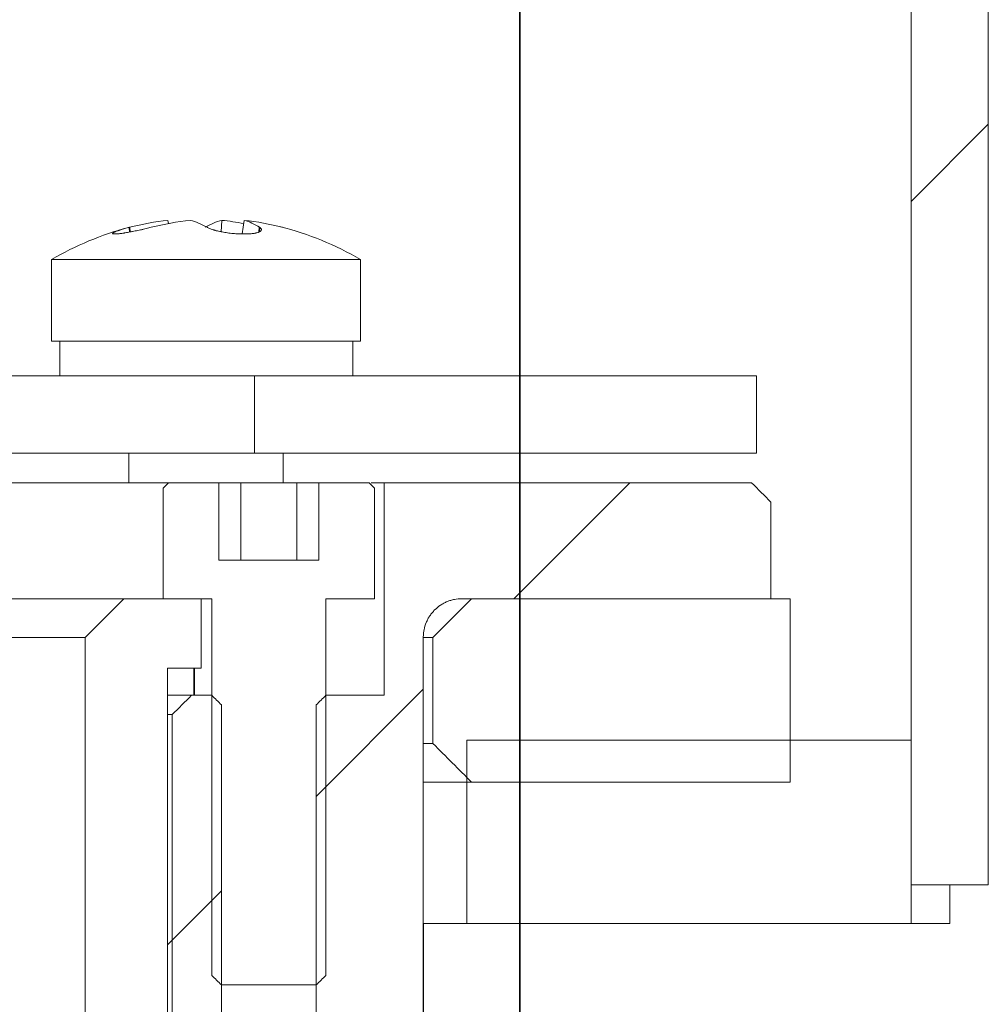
# Model space of a CAD drawing. Header units: millimetres. Extents: x 4 to 1188, y 1 to 840.
# Tile 177 of 256: x 713.67 to 717.26, y 491.29 to 494.93. Entities that reach past the tile are written whole.
import ezdxf

# ---------------------------------------------------------------- set-up
doc = ezdxf.new("R2010")
doc.units = ezdxf.units.MM
doc.layers.add('1', color=7, linetype='Continuous')
doc.styles.add('Arial Unicode MS', font='Arial Unicode MS')
doc.dimstyles.get("Standard").update_dxf_attribs({"dimtxt": 0.18, "dimasz": 0.18, "dimexe": 0.18, "dimexo": 0.0625, "dimgap": 0.09, "dimtad": 0, "dimtih": 1, "dimtoh": 1, "dimdec": 4, "dimzin": 0, "dimdsep": 46, "dimtxsty": 'Standard', "dimcen": 0.09, "dimadec": 0, "dimazin": 0, "dimtfac": 1, "dimtdec": 4, "dimtofl": 0, "dimtmove": 0, "dimatfit": 3, "dimfxl": 0, "dimtolj": 1, "dimtzin": 0, "dimarcsym": 0})

# ---------------------------------------------------------------- blocks, each defined once
blk = doc.blocks.new('_U16')
at = {"layer": '1', "color": 18, "lineweight": 35}
for p, q in [((715.5229, 486.0866), (715.5229, 511.3819)), ((800.0962, 483.9438), (800.0962, 511.3819)), ((800.0962, 509.3819), (715.5229, 509.3819))]:
    blk.add_line(p, q, dxfattribs=at)
at = {"layer": '1', "color": 18, "lineweight": 70}
for points in [[(715.5229, 509.3819), (719.0229, 510.1578), (719.0229, 508.606)], [(800.0962, 509.3819), (796.5962, 508.606), (796.5962, 510.1578)]]:
    blk.add_solid(points, dxfattribs=at)
at = {"layer": '1', "color": 18, "linetype": 'Continuous', "lineweight": 13, "insert": (754.6223, 510.1288), "char_height": 3, "attachment_point": 7, "line_spacing_factor": 1.047437, "style": 'Arial Unicode MS'}
blk.add_mtext('\\fArial Unicode MS|b0|i0;\\W1.0000;592', dxfattribs=at)
blk = doc.blocks.new('_U46')
at = {"layer": '1', "color": 18, "lineweight": 35}
for p, q in [((686.8981, 499.3819), (667.741, 499.3819)), ((669.741, 499.3819), (669.741, 485.8009)), ((715.2372, 485.8009), (667.741, 485.8009))]:
    blk.add_line(p, q, dxfattribs=at)
at = {"layer": '1', "color": 18, "lineweight": 70}
for points in [[(669.741, 499.3819), (670.5169, 495.8819), (668.9651, 495.8819)], [(669.741, 485.8009), (668.9651, 489.3009), (670.5169, 489.3009)]]:
    blk.add_solid(points, dxfattribs=at)
at = {"layer": '1', "color": 18, "linetype": 'Continuous', "lineweight": 13, "insert": (669.2881, 490.5456), "char_height": 3, "attachment_point": 7, "rotation": 90, "line_spacing_factor": 1.047437, "style": 'Arial Unicode MS'}
blk.add_mtext('\\fArial Unicode MS|b0|i0;\\W1.0000;95', dxfattribs=at)

msp = doc.modelspace()

# ---------------------------------------------------------------- hatches: boundary and pattern name
at = {"layer": '1', "linetype": 'Continuous', "lineweight": 35}
h = msp.add_hatch(dxfattribs=at)
h.set_pattern_fill('ANSI31', color=154, scale=1.55, angle=-2.13e-14, style=0)
h.paths.add_polyline_path([(717.2553, 491.7319), (716.9696, 491.7319), (716.9696, 497.0176), (717.2553, 497.0176)], flags=0)
h = msp.add_hatch(dxfattribs=at)
h.set_pattern_fill('ANSI31', color=154, scale=1.55, angle=-2.13e-14, style=0)
edge = h.paths.add_edge_path(flags=0)
edge.add_line((707.1979, 492.3973), (707.1979, 490.7188))
edge.add_spline(control_points=[(707.1979, 490.7188), (707.1899, 490.7169), (707.182, 490.7151), (707.174, 490.7133), (707.1661, 490.7115), (707.1582, 490.7097), (707.1502, 490.7079), (707.1423, 490.7061), (707.1343, 490.7042), (707.1264, 490.7024), (707.1185, 490.7006), (707.1105, 490.6988), (707.1026, 490.697), (707.0949, 490.6977), (707.0846, 490.6985), (707.0743, 490.6994), (707.064, 490.7003), (707.0537, 490.7012), (707.0435, 490.7021), (707.0332, 490.7029), (707.0229, 490.7038), (707.0126, 490.7047), (707.0023, 490.7056), (706.9921, 490.7064), (706.9818, 490.7073), (706.9715, 490.7082), (706.9612, 490.7091), (706.951, 490.71), (706.9407, 490.7108), (706.9304, 490.7117), (706.9201, 490.7126), (706.9098, 490.7135), (706.8996, 490.7144), (706.8893, 490.7152), (706.879, 490.7161), (706.8687, 490.717), (706.8585, 490.7179), (706.8482, 490.7188)], knot_values=[0, 0, 0, 0, 0.125, 0.125, 0.25, 0.25, 0.3125, 0.3125, 0.375, 0.375, 0.40625, 0.40625, 0.4375, 0.4375, 0.453125, 0.453125, 0.46875, 0.46875, 0.5, 0.5, 0.515625, 0.515625, 0.53125, 0.53125, 0.5625, 0.5625, 0.59375, 0.59375, 0.625, 0.625, 0.6875, 0.6875, 0.75, 0.75, 0.875, 0.875, 1, 1, 1, 1], degree=3, periodic=0)
edge.add_line((706.8482, 490.7188), (706.8482, 492.433))
edge.add_line((706.8482, 492.433), (706.596, 492.433))
edge.add_line((706.596, 492.433), (706.596, 493.2188))
edge.add_line((706.596, 493.2188), (705.166, 493.2188))
edge.add_line((705.166, 493.2188), (705.166, 492.7902))
edge.add_line((705.166, 492.7902), (706.3089, 492.7902))
edge.add_spline(control_points=[(706.3089, 492.7902), (706.3136, 492.7902), (706.3183, 492.79), (706.3276, 492.789), (706.3322, 492.7883), (706.3459, 492.7856), (706.3548, 492.7829), (706.3723, 492.7757), (706.3805, 492.7713), (706.3921, 492.7636), (706.3958, 492.7608), (706.4013, 492.7563), (706.4031, 492.7548), (706.4065, 492.7516), (706.4082, 492.75), (706.4165, 492.7417), (706.4224, 492.7345), (706.4289, 492.7249), (706.4302, 492.7229), (706.4326, 492.7189), (706.4337, 492.7168), (706.4371, 492.7106), (706.4391, 492.7064), (706.4444, 492.6934), (706.4471, 492.6845), (706.4494, 492.673), (706.4498, 492.6707), (706.4505, 492.6661), (706.4508, 492.6637), (706.4515, 492.6567), (706.4517, 492.652), (706.4517, 492.6473)], knot_values=[0, 0, 0, 0, 0.0625, 0.0625, 0.125, 0.125, 0.25, 0.25, 0.375, 0.375, 0.4375, 0.4375, 0.46875, 0.46875, 0.5, 0.5, 0.625, 0.625, 0.65625, 0.65625, 0.6875, 0.6875, 0.75, 0.75, 0.875, 0.875, 0.90625, 0.90625, 0.9375, 0.9375, 1, 1, 1, 1], degree=3, periodic=0)
edge.add_line((706.4517, 492.6473), (706.4517, 487.933))
edge.add_line((706.4517, 487.933), (708.0233, 487.933))
edge.add_line((708.0233, 487.933), (708.0233, 488.5045))
edge.add_line((708.0233, 488.5045), (707.4518, 488.5045))
edge.add_line((707.4518, 488.5045), (707.4084, 490.8481))
edge.add_line((707.4084, 490.8481), (707.3804, 492.3616))
edge = h.paths.add_edge_path(flags=0)
edge.add_line((714.2371, 492.3616), (714.2091, 490.8481))
edge.add_line((714.2091, 490.8481), (714.1657, 488.5045))
edge.add_line((714.1657, 488.5045), (713.5942, 488.5045))
edge.add_line((713.5942, 488.5045), (713.5942, 487.933))
edge.add_line((713.5942, 487.933), (715.1657, 487.933))
edge.add_line((715.1657, 487.933), (715.1657, 492.6473))
edge.add_spline(control_points=[(715.1657, 492.6473), (715.1657, 492.652), (715.166, 492.6566), (715.1666, 492.6636), (715.1669, 492.666), (715.1676, 492.6706), (715.168, 492.673), (715.1703, 492.6844), (715.173, 492.6933), (715.1775, 492.7041), (715.1784, 492.7062), (715.1804, 492.7105), (715.1815, 492.7126), (715.1848, 492.7188), (715.1872, 492.7228), (715.1924, 492.7306), (715.1952, 492.7344), (715.2012, 492.7417), (715.2044, 492.7452), (715.2143, 492.755), (715.2215, 492.7609), (715.2312, 492.7674), (715.2332, 492.7687), (715.2372, 492.7711), (715.2393, 492.7723), (715.2455, 492.7756), (715.2539, 492.7796), (715.2649, 492.7835), (715.2716, 492.7853), (715.2762, 492.7865), (715.2785, 492.787), (715.29, 492.7893), (715.2993, 492.7902), (715.3086, 492.7902)], knot_values=[0, 0, 0, 0, 0.0625, 0.0625, 0.09375, 0.09375, 0.125, 0.125, 0.25, 0.25, 0.28125, 0.28125, 0.3125, 0.3125, 0.375, 0.375, 0.4375, 0.4375, 0.5, 0.5, 0.625, 0.625, 0.65625, 0.65625, 0.6875, 0.6875, 0.75, 0.8125, 0.84375, 0.84375, 0.875, 0.875, 1, 1, 1, 1], degree=3, periodic=0)
edge.add_line((715.3086, 492.7902), (716.4515, 492.7902))
edge.add_line((716.4515, 492.7902), (716.4515, 493.2188))
edge.add_line((716.4515, 493.2188), (715.0215, 493.2188))
edge.add_line((715.0215, 493.2188), (715.0215, 492.433))
edge.add_line((715.0215, 492.433), (714.7693, 492.433))
edge.add_line((714.7693, 492.433), (714.7693, 490.7188))
edge.add_spline(control_points=[(714.7693, 490.7188), (714.7614, 490.7169), (714.7534, 490.7151), (714.7455, 490.7133), (714.7375, 490.7115), (714.7296, 490.7097), (714.7216, 490.7079), (714.7137, 490.7061), (714.7058, 490.7042), (714.6978, 490.7024), (714.6899, 490.7006), (714.6819, 490.6988), (714.674, 490.697), (714.6663, 490.6977), (714.656, 490.6985), (714.6457, 490.6994), (714.6354, 490.7003), (714.6252, 490.7012), (714.6149, 490.7021), (714.6046, 490.7029), (714.5943, 490.7038), (714.5841, 490.7047), (714.5738, 490.7056), (714.5635, 490.7064), (714.5532, 490.7073), (714.5429, 490.7082), (714.5327, 490.7091), (714.5224, 490.71), (714.5121, 490.7108), (714.5018, 490.7117), (714.4915, 490.7126), (714.4813, 490.7135), (714.471, 490.7144), (714.4607, 490.7152), (714.4504, 490.7161), (714.4402, 490.717), (714.4299, 490.7179), (714.4196, 490.7188)], knot_values=[0, 0, 0, 0, 0.125, 0.125, 0.25, 0.25, 0.3125, 0.3125, 0.375, 0.375, 0.40625, 0.40625, 0.4375, 0.4375, 0.453125, 0.453125, 0.46875, 0.46875, 0.5, 0.5, 0.515625, 0.515625, 0.53125, 0.53125, 0.5625, 0.5625, 0.59375, 0.59375, 0.625, 0.625, 0.6875, 0.6875, 0.75, 0.75, 0.875, 0.875, 1, 1, 1, 1], degree=3, periodic=0)
edge.add_line((714.4196, 490.7188), (714.4196, 492.3973))
h = msp.add_hatch(dxfattribs=at)
h.set_pattern_fill('ANSI31', color=154, scale=1.55, angle=89.9544, style=0)
edge = h.paths.add_edge_path(flags=0)
edge.add_line((713.0942, 487.7188), (715.1657, 487.7188))
edge.add_line((715.1657, 487.7188), (715.1657, 486.433))
edge.add_line((715.1657, 486.433), (713.237, 486.433))
edge.add_spline(control_points=[(713.237, 486.433), (713.0942, 486.5759), (712.9513, 486.7188), (712.8084, 486.8616)], knot_values=[0, 0, 0, 0, 1, 1, 1, 1], degree=3, periodic=0)
edge.add_line((712.8084, 486.8616), (708.8091, 486.8616))
edge.add_spline(control_points=[(708.8091, 486.8616), (708.6662, 486.7188), (708.5233, 486.5759), (708.3804, 486.433)], knot_values=[0, 0, 0, 0, 1, 1, 1, 1], degree=3, periodic=0)
edge.add_line((708.3804, 486.433), (706.4517, 486.433))
edge.add_line((706.4517, 486.433), (706.4517, 487.7188))
edge.add_line((706.4517, 487.7188), (708.5233, 487.7188))
edge.add_spline(control_points=[(708.5233, 487.7188), (708.7138, 487.9092), (708.9043, 488.0997), (709.0948, 488.2902)], knot_values=[0, 0, 0, 0, 1, 1, 1, 1], degree=3, periodic=0)
edge.add_line((709.0948, 488.2902), (709.0948, 488.7545))
edge.add_line((709.0948, 488.7545), (709.595, 488.7545))
edge.add_spline(control_points=[(709.595, 488.7545), (709.5973, 488.7545), (709.5996, 488.7546), (709.6043, 488.755), (709.6066, 488.7554), (709.6135, 488.7568), (709.618, 488.7581), (709.6245, 488.7608), (709.6266, 488.7618), (709.6307, 488.764), (709.6327, 488.7652), (709.6386, 488.7691), (709.6422, 488.772), (709.6471, 488.777), (709.6487, 488.7788), (709.6517, 488.7824), (709.6531, 488.7843), (709.657, 488.7901), (709.6592, 488.7942), (709.6628, 488.8029), (709.6642, 488.8074), (709.6655, 488.8143), (709.6659, 488.8166), (709.6663, 488.8213), (709.6666, 488.8259), (709.6663, 488.8306), (709.6659, 488.8352), (709.6655, 488.8376), (709.6642, 488.8445), (709.6628, 488.8489), (709.6601, 488.8554), (709.6591, 488.8575), (709.6569, 488.8617), (709.6557, 488.8637), (709.6518, 488.8695), (709.6488, 488.8731), (709.6439, 488.8781), (709.6421, 488.8797), (709.6385, 488.8826), (709.6347, 488.8854), (709.6308, 488.8878), (709.6266, 488.89), (709.6245, 488.891), (709.618, 488.8937), (709.6135, 488.895), (709.6067, 488.8964), (709.6044, 488.8968), (709.6009, 488.8971), (709.5997, 488.8972), (709.5973, 488.8973), (709.5962, 488.8973), (709.595, 488.8973)], knot_values=[0, 0, 0, 0, 0.03125, 0.03125, 0.0625, 0.0625, 0.125, 0.125, 0.15625, 0.15625, 0.1875, 0.1875, 0.25, 0.25, 0.28125, 0.28125, 0.3125, 0.3125, 0.375, 0.375, 0.4375, 0.4375, 0.46875, 0.46875, 0.5, 0.53125, 0.53125, 0.5625, 0.5625, 0.625, 0.625, 0.65625, 0.65625, 0.6875, 0.6875, 0.75, 0.75, 0.78125, 0.78125, 0.8125, 0.84375, 0.84375, 0.875, 0.875, 0.9375, 0.9375, 0.96875, 0.96875, 0.984375, 0.984375, 1, 1, 1, 1], degree=3, periodic=0)
edge.add_line((709.595, 488.8973), (709.595, 491.3259))
edge.add_line((709.595, 491.3259), (709.959, 491.3259))
edge.add_spline(control_points=[(709.959, 491.3259), (709.9614, 491.3259), (709.9638, 491.326), (709.9684, 491.3265), (709.9707, 491.3268), (709.9776, 491.3282), (709.982, 491.3295), (709.9908, 491.3331), (709.9949, 491.3353), (710.0007, 491.3392), (710.0026, 491.3406), (710.0062, 491.3436), (710.0079, 491.3452), (710.0113, 491.3485), (710.0128, 491.3502), (710.0158, 491.3539), (710.0172, 491.3558), (710.0211, 491.3616), (710.0233, 491.3657), (710.026, 491.3722), (710.0268, 491.3744), (710.0282, 491.3789), (710.0287, 491.3812), (710.0301, 491.388), (710.0305, 491.3927), (710.0305, 491.3997), (710.0304, 491.4021), (710.03, 491.4067), (710.0293, 491.4114), (710.0281, 491.4159), (710.0268, 491.4203), (710.026, 491.4225), (710.0233, 491.4291), (710.0211, 491.4332), (710.0172, 491.439), (710.0158, 491.4409), (710.0128, 491.4445), (710.0112, 491.4462), (710.0062, 491.4512), (710.0026, 491.4541), (709.9978, 491.4574), (709.9968, 491.458), (709.9948, 491.4592), (709.9937, 491.4598), (709.9906, 491.4615), (709.9885, 491.4625), (709.9821, 491.4651), (709.9776, 491.4665), (709.9707, 491.4678), (709.9683, 491.4682), (709.9637, 491.4686), (709.9614, 491.4688), (709.959, 491.4688)], knot_values=[0, 0, 0, 0, 0.03125, 0.03125, 0.0625, 0.0625, 0.125, 0.125, 0.1875, 0.1875, 0.21875, 0.21875, 0.25, 0.25, 0.28125, 0.28125, 0.3125, 0.3125, 0.375, 0.375, 0.40625, 0.40625, 0.4375, 0.4375, 0.5, 0.5, 0.53125, 0.53125, 0.5625, 0.59375, 0.59375, 0.625, 0.625, 0.6875, 0.6875, 0.71875, 0.71875, 0.75, 0.75, 0.8125, 0.8125, 0.828125, 0.828125, 0.84375, 0.84375, 0.875, 0.875, 0.9375, 0.9375, 0.96875, 0.96875, 1, 1, 1, 1], degree=3, periodic=0)
edge.add_line((709.959, 491.4688), (709.9595, 492.9188))
edge.add_spline(control_points=[(709.9595, 492.9188), (710.0072, 492.9664), (710.0548, 493.014), (710.1025, 493.0616)], knot_values=[0, 0, 0, 0, 1, 1, 1, 1], degree=3, periodic=0)
edge.add_line((710.1025, 493.0616), (710.3781, 493.0616))
edge.add_line((710.3781, 493.0616), (710.3781, 492.9188))
edge.add_line((710.3781, 492.9188), (710.5253, 492.9188))
edge.add_line((710.5253, 492.9188), (710.5253, 492.2045))
edge.add_spline(control_points=[(710.5253, 492.2045), (710.5493, 492.1906), (710.5732, 492.1767), (710.5971, 492.1628), (710.6211, 492.1489), (710.645, 492.135), (710.6689, 492.1211), (710.6928, 492.1072), (710.7168, 492.0933), (710.7407, 492.0794), (710.7465, 492.076), (710.7585, 492.07), (710.7646, 492.067), (710.7738, 492.063), (710.777, 492.0617), (710.7833, 492.0594), (710.7865, 492.0583), (710.793, 492.0565), (710.7962, 492.0558), (710.8028, 492.0548), (710.8062, 492.0546), (710.813, 492.0547), (710.8163, 492.055), (710.8229, 492.0561), (710.8262, 492.0569), (710.8326, 492.0589), (710.8358, 492.06), (710.8421, 492.0624), (710.8452, 492.0637), (710.8544, 492.0677), (710.8604, 492.0707), (710.8723, 492.0767), (710.8781, 492.0801), (710.9019, 492.0939), (710.9256, 492.1077), (710.9494, 492.1216), (710.9732, 492.1354), (710.997, 492.1492), (711.0208, 492.163), (711.0446, 492.1768), (711.0683, 492.1907), (711.0921, 492.2045)], knot_values=[0, 0, 0, 0, 0.125, 0.125, 0.25, 0.25, 0.3125, 0.3125, 0.375, 0.375, 0.40625, 0.40625, 0.4375, 0.4375, 0.453125, 0.453125, 0.46875, 0.46875, 0.484375, 0.484375, 0.5, 0.5, 0.515625, 0.515625, 0.53125, 0.53125, 0.546875, 0.546875, 0.5625, 0.5625, 0.59375, 0.59375, 0.625, 0.625, 0.6875, 0.6875, 0.75, 0.75, 0.875, 0.875, 1, 1, 1, 1], degree=3, periodic=0)
edge.add_line((711.0921, 492.2045), (711.0921, 492.9188))
edge.add_line((711.0921, 492.9188), (711.2393, 492.9188))
edge.add_line((711.2393, 492.9188), (711.2393, 493.0616))
edge.add_line((711.2393, 493.0616), (711.5149, 493.0616))
edge.add_spline(control_points=[(711.5149, 493.0616), (711.5626, 493.014), (711.6103, 492.9664), (711.658, 492.9188)], knot_values=[0, 0, 0, 0, 1, 1, 1, 1], degree=3, periodic=0)
edge.add_line((711.658, 492.9188), (711.6584, 491.4688))
edge.add_spline(control_points=[(711.6584, 491.4688), (711.6538, 491.4688), (711.6491, 491.4683), (711.6422, 491.4669), (711.6399, 491.4664), (711.6354, 491.465), (711.6311, 491.4634), (711.6268, 491.4615), (711.6237, 491.4598), (711.6227, 491.4592), (711.6207, 491.458), (711.6197, 491.4574), (711.6148, 491.4541), (711.6112, 491.4512), (711.6063, 491.4462), (711.6047, 491.4445), (711.6017, 491.4409), (711.6003, 491.439), (711.5964, 491.4332), (711.5942, 491.4291), (711.5915, 491.4226), (711.5907, 491.4204), (711.5893, 491.4159), (711.5888, 491.4136), (711.5874, 491.4067), (711.5869, 491.4021), (711.5869, 491.395), (711.587, 491.3927), (711.5875, 491.388), (711.5882, 491.3834), (711.5893, 491.3789), (711.5907, 491.3744), (711.5915, 491.3722), (711.5941, 491.3657), (711.5963, 491.3616), (711.6002, 491.3558), (711.6016, 491.3539), (711.6046, 491.3502), (711.6062, 491.3485), (711.6111, 491.3436), (711.6147, 491.3406), (711.6206, 491.3367), (711.6226, 491.3355), (711.6268, 491.3332), (711.6289, 491.3322), (711.6332, 491.3304), (711.6355, 491.3296), (711.6399, 491.3283), (711.6422, 491.3277), (711.6491, 491.3264), (711.6537, 491.3259), (711.6584, 491.3259)], knot_values=[0, 0, 0, 0, 0.0625, 0.0625, 0.09375, 0.09375, 0.125, 0.15625, 0.15625, 0.171875, 0.171875, 0.1875, 0.1875, 0.25, 0.25, 0.28125, 0.28125, 0.3125, 0.3125, 0.375, 0.375, 0.40625, 0.40625, 0.4375, 0.4375, 0.5, 0.5, 0.53125, 0.53125, 0.5625, 0.59375, 0.59375, 0.625, 0.625, 0.6875, 0.6875, 0.71875, 0.71875, 0.75, 0.75, 0.8125, 0.8125, 0.84375, 0.84375, 0.875, 0.875, 0.90625, 0.90625, 0.9375, 0.9375, 1, 1, 1, 1], degree=3, periodic=0)
edge.add_line((711.6584, 491.3259), (712.0225, 491.3259))
edge.add_line((712.0225, 491.3259), (712.0225, 488.8973))
edge.add_spline(control_points=[(712.0225, 488.8973), (712.0178, 488.8973), (712.0132, 488.8969), (712.0063, 488.8955), (712.004, 488.8949), (711.9995, 488.8936), (711.9951, 488.892), (711.9909, 488.89), (711.9868, 488.8878), (711.9848, 488.8866), (711.9789, 488.8827), (711.9753, 488.8797), (711.9703, 488.8748), (711.9688, 488.8731), (711.9658, 488.8695), (711.9644, 488.8676), (711.9605, 488.8617), (711.9583, 488.8576), (711.956, 488.8522), (711.9556, 488.8511), (711.9548, 488.8489), (711.9544, 488.8478), (711.9534, 488.8444), (711.9528, 488.8422), (711.9515, 488.8353), (711.951, 488.8307), (711.951, 488.8236), (711.9511, 488.8213), (711.9516, 488.8166), (711.9523, 488.812), (711.9534, 488.8075), (711.9547, 488.803), (711.9555, 488.8008), (711.9582, 488.7943), (711.9604, 488.7902), (711.9643, 488.7843), (711.9657, 488.7825), (711.9687, 488.7788), (711.9703, 488.7771), (711.9752, 488.7721), (711.9788, 488.7692), (711.9847, 488.7653), (711.9867, 488.764), (711.9908, 488.7618), (711.9929, 488.7608), (711.9973, 488.759), (711.9995, 488.7582), (712.004, 488.7569), (712.0063, 488.7563), (712.0131, 488.7549), (712.0178, 488.7545), (712.0225, 488.7545)], knot_values=[0, 0, 0, 0, 0.0625, 0.0625, 0.09375, 0.09375, 0.125, 0.15625, 0.15625, 0.1875, 0.1875, 0.25, 0.25, 0.28125, 0.28125, 0.3125, 0.3125, 0.375, 0.375, 0.390625, 0.390625, 0.40625, 0.40625, 0.4375, 0.4375, 0.5, 0.5, 0.53125, 0.53125, 0.5625, 0.59375, 0.59375, 0.625, 0.625, 0.6875, 0.6875, 0.71875, 0.71875, 0.75, 0.75, 0.8125, 0.8125, 0.84375, 0.84375, 0.875, 0.875, 0.90625, 0.90625, 0.9375, 0.9375, 1, 1, 1, 1], degree=3, periodic=0)
edge.add_line((712.0225, 488.7545), (712.5226, 488.7545))
edge.add_line((712.5226, 488.7545), (712.5226, 488.2902))
edge.add_spline(control_points=[(712.5226, 488.2902), (712.7131, 488.0997), (712.9037, 487.9092), (713.0942, 487.7188)], knot_values=[0, 0, 0, 0, 1, 1, 1, 1], degree=3, periodic=0)
h = msp.add_hatch(dxfattribs=at)
h.set_pattern_fill('ANSI31', color=154, scale=1.55, angle=89.9544, style=0)
h.paths.add_polyline_path([(696.9087, 492.1116), (696.9087, 492.7902), (697.3615, 492.7902), (697.3615, 492.1116)], flags=0)
edge = h.paths.add_edge_path(flags=0)
edge.add_line((716.5229, 492.1116), (715.3443, 492.1116))
edge.add_spline(control_points=[(715.3443, 492.1116), (715.2967, 492.1592), (715.2491, 492.2069), (715.2014, 492.2545)], knot_values=[0, 0, 0, 0, 1, 1, 1, 1], degree=3, periodic=0)
edge.add_line((715.2014, 492.2545), (715.2014, 492.6473))
edge.add_spline(control_points=[(715.2014, 492.6473), (715.2491, 492.695), (715.2967, 492.7426), (715.3443, 492.7902)], knot_values=[0, 0, 0, 0, 1, 1, 1, 1], degree=3, periodic=0)
edge.add_line((715.3443, 492.7902), (716.5229, 492.7902))
edge.add_line((716.5229, 492.7902), (716.5229, 492.1116))
edge = h.paths.add_edge_path(flags=0)
edge.add_line((706.416, 492.6473), (706.416, 492.2545))
edge.add_spline(control_points=[(706.416, 492.2545), (706.3684, 492.2069), (706.3208, 492.1592), (706.2732, 492.1116)], knot_values=[0, 0, 0, 0, 1, 1, 1, 1], degree=3, periodic=0)
edge.add_line((706.2732, 492.1116), (697.8274, 492.1116))
edge.add_line((697.8274, 492.1116), (697.8274, 492.7902))
edge.add_line((697.8274, 492.7902), (706.2732, 492.7902))
edge.add_spline(control_points=[(706.2732, 492.7902), (706.3208, 492.7426), (706.3684, 492.695), (706.416, 492.6473)], knot_values=[0, 0, 0, 0, 1, 1, 1, 1], degree=3, periodic=0)
h = msp.add_hatch(dxfattribs=at)
h.set_pattern_fill('ANSI31', color=154, scale=1.55, angle=29.9848, style=0)
h.paths.add_polyline_path([(716.9696, 492.2676), (716.9696, 491.589), (715.3267, 491.589), (715.3267, 492.2676)], flags=0)

# ---------------------------------------------------------------- linework, layer by layer
at = {"layer": '1', "color": 154, "linetype": 'Continuous', "lineweight": 13}
for p, q in [((716.9696, 491.7319), (716.9696, 497.0176)), ((717.2553, 497.0176), (717.2553, 491.7319)), ((714.2229, 494.1776), (714.2213, 494.1894)), ((714.4182, 494.1471), (714.4206, 494.1894)), ((714.4963, 494.1393), (714.5032, 494.1894)), ((713.7908, 494.0443), (713.7908, 493.7426)), ((714.9337, 494.0443), (713.7908, 494.0443)), ((714.9337, 493.7426), (714.9337, 494.0443)), ((714.9337, 493.7426), (713.7908, 493.7426)), ((713.8214, 493.7426), (713.8214, 493.614)), ((714.9051, 493.614), (714.9051, 493.7426)), ((714.541, 493.614), (711.2701, 493.614)), ((714.541, 493.3283), (714.541, 493.614)), ((714.541, 493.614), (716.3981, 493.614)), ((716.3981, 493.614), (716.3981, 493.3283)), ((714.541, 493.3283), (709.4131, 493.3283)), ((714.0765, 493.3283), (714.0765, 493.2187)), ((716.3981, 493.3283), (714.541, 493.3283)), ((714.6479, 493.2187), (714.6479, 493.3283)), ((712.2041, 493.2188), (714.2212, 493.2188)), ((714.223, 493.2188), (714.4092, 493.2188)), ((714.4092, 493.2188), (714.4092, 492.933)), ((714.4913, 493.2188), (714.4092, 493.2188)), ((714.6975, 493.2188), (714.4913, 493.2188)), ((714.4913, 493.2188), (714.4913, 492.933)), ((714.7797, 493.2188), (714.6975, 493.2188)), ((714.6975, 493.2188), (714.6975, 492.933)), ((714.7797, 492.933), (714.7797, 493.2188)), ((714.7797, 493.2188), (714.9659, 493.2188)), ((715.0215, 493.2188), (714.9723, 493.2188)), ((715.0215, 492.433), (715.0215, 493.2188)), ((715.0215, 493.2188), (716.38, 493.2188)), ((714.2033, 492.7902), (714.2033, 493.1991)), ((714.9856, 493.1991), (714.9856, 492.7902)), ((716.4515, 493.1473), (716.4515, 492.7902)), ((716.4516, 492.7902), (716.4516, 493.1473)), ((714.4092, 492.933), (714.7797, 492.933)), ((714.0585, 492.7902), (712.2041, 492.7902)), ((714.0585, 492.7902), (714.3443, 492.7902)), ((714.3833, 492.7902), (714.2033, 492.7902)), ((714.3443, 492.7902), (714.3443, 492.533)), ((714.3833, 491.3973), (714.3833, 492.7902)), ((714.9856, 492.7902), (714.8056, 492.7902)), ((714.8056, 492.7902), (714.8056, 491.3973)), ((716.4515, 492.7902), (715.3086, 492.7902)), ((715.3443, 492.7902), (716.5229, 492.7902)), ((716.5229, 492.7902), (716.5229, 492.1116)), ((716.523, 492.2676), (716.523, 492.7902)), ((712.2041, 492.6473), (713.9157, 492.6473)), ((713.9157, 490.8616), (713.9157, 492.6473)), ((715.1657, 492.6473), (715.1657, 488.0045)), ((715.2014, 492.6473), (715.1657, 492.6473)), ((715.2014, 492.2545), (715.2014, 492.6473)), ((714.2193, 492.533), (714.2193, 491.0045)), ((714.3443, 492.533), (714.2193, 492.533)), ((714.3085, 492.433), (714.2193, 492.433)), ((714.3085, 492.433), (714.3833, 492.433)), ((714.8056, 492.433), (715.0215, 492.433)), ((714.4196, 492.3973), (714.4196, 490.7188)), ((714.7693, 490.7188), (714.7693, 492.3973)), ((714.2193, 492.3616), (714.2371, 492.3616)), ((714.2371, 490.8854), (714.2371, 492.3616)), ((715.3267, 491.589), (715.3267, 492.2676)), ((715.3267, 492.2676), (716.9696, 492.2676)), ((716.9696, 492.2676), (716.9696, 491.589)), ((715.1657, 492.2545), (715.2014, 492.2545)), ((715.3443, 492.1116), (715.1657, 492.1116)), ((716.5229, 492.1116), (715.3443, 492.1116)), ((717.2553, 491.7319), (716.9696, 491.7319)), ((716.9696, 491.7319), (716.9696, 491.589)), ((717.1124, 491.589), (717.1124, 491.7319)), ((715.3267, 491.589), (715.1657, 491.589)), ((715.1659, 488.0045), (715.1659, 491.589)), ((716.9696, 491.589), (715.3267, 491.589)), ((717.1124, 491.589), (716.9696, 491.589)), ((714.7693, 491.3616), (714.4196, 491.3616))]:
    msp.add_line(p, q, dxfattribs=at)
at = {"layer": '1', "color": 154, "linetype": 'Continuous', "lineweight": 35}
for p, q in [((714.0798, 494.1462), (714.0791, 494.1636)), ((714.5584, 494.1466), (714.5601, 494.1636)), ((714.3184, 492.433), (714.3184, 492.5331))]:
    msp.add_line(p, q, dxfattribs=at)
at = {"layer": '1', "color": 154, "linetype": 'Continuous', "lineweight": 13}
for start, end in [(104.7533, 120.4327), (59.5673, 75.8858)]:
    msp.add_arc((714.3622, 493.0716), 1.1281, start, end, dxfattribs=at)
for centre, major_axis, ratio, start_param, end_param in [((714.3659, 493.0726), (0.2985, -1.0879), 0.918668, 2.990431, 3.129837), ((714.3586, 493.0726), (0.2985, 1.0879), 0.918668, 0.342694, 0.482099), ((714.371, 493.0726), (0.1275, -1.1209), 0.380951, 2.863102, 3.002508), ((714.3535, 493.0726), (0.1275, 1.1209), 0.380951, 0.139085, 0.27849), ((714.3659, 493.0726), (0.2985, -1.0879), 0.918668, 2.720875, 2.798899), ((714.3535, 493.0726), (0.1275, 1.1209), 0.380951, 6.091332, 6.230738), ((714.3586, 493.0726), (0.2985, 1.0879), 0.918668, 0.011756, 0.151162)]:
    msp.add_ellipse(centre, major_axis=major_axis, ratio=ratio, start_param=start_param, end_param=end_param, dxfattribs=at)
for points, knots in [([(714.1597, 494.1636), (714.1534, 494.162), (714.147, 494.1605), (714.1372, 494.1581), (714.1339, 494.1574), (714.1288, 494.1562), (714.1272, 494.1558), (714.1238, 494.1551), (714.1221, 494.1547), (714.1137, 494.1528), (714.107, 494.1514), (714.0972, 494.1494), (714.0939, 494.1488), (714.089, 494.1478), (714.0874, 494.1475), (714.0842, 494.1469), (714.0827, 494.1466), (714.0749, 494.1452), (714.0689, 494.1441), (714.0619, 494.143), (714.0605, 494.1428), (714.0577, 494.1423), (714.0564, 494.1421), (714.0524, 494.1415), (714.0498, 494.1412), (714.0426, 494.1402), (714.0383, 494.1397), (714.0335, 494.1393), (714.0326, 494.1393), (714.0308, 494.1391), (714.0282, 494.139), (714.0246, 494.1389), (714.0222, 494.139), (714.0207, 494.1391), (714.0203, 494.1391), (714.0194, 494.1393), (714.0191, 494.1393), (714.0174, 494.1397), (714.0167, 494.1402), (714.0167, 494.1412), (714.0168, 494.1415), (714.0175, 494.1423), (714.018, 494.1427), (714.0199, 494.1441), (714.0218, 494.1451), (714.025, 494.1466), (714.0257, 494.1469), (714.0271, 494.1475), (714.0294, 494.1484), (714.0337, 494.15), (714.0376, 494.1514), (714.0407, 494.1525), (714.0418, 494.1528), (714.0441, 494.1536), (714.0452, 494.1539), (714.0511, 494.1558), (714.0562, 494.1573), (714.0644, 494.1597), (714.0672, 494.1604), (714.073, 494.162), (714.0761, 494.1628), (714.0791, 494.1636)], [0, 0, 0, 0, 0.0625, 0.0625, 0.09375, 0.09375, 0.109375, 0.109375, 0.125, 0.125, 0.1875, 0.1875, 0.21875, 0.21875, 0.234375, 0.234375, 0.25, 0.25, 0.3125, 0.3125, 0.328125, 0.328125, 0.34375, 0.34375, 0.375, 0.375, 0.4375, 0.4375, 0.453125, 0.453125, 0.46875, 0.5, 0.53125, 0.53125, 0.546875, 0.546875, 0.5625, 0.5625, 0.625, 0.625, 0.65625, 0.65625, 0.6875, 0.6875, 0.75, 0.75, 0.765625, 0.765625, 0.78125, 0.8125, 0.84375, 0.84375, 0.859375, 0.859375, 0.875, 0.875, 0.9375, 0.9375, 0.96875, 0.96875, 1, 1, 1, 1]), ([(714.5601, 494.1636), (714.5625, 494.162), (714.5643, 494.1605), (714.566, 494.1581), (714.5665, 494.1574), (714.5669, 494.1562), (714.567, 494.1558), (714.5671, 494.1551), (714.5671, 494.1547), (714.567, 494.1528), (714.5663, 494.1514), (714.5642, 494.1494), (714.5634, 494.1488), (714.5619, 494.1478), (714.5613, 494.1475), (714.5602, 494.1469), (714.5595, 494.1466), (714.5563, 494.1452), (714.5531, 494.1441), (714.5483, 494.143), (714.5473, 494.1428), (714.5453, 494.1423), (714.5442, 494.1421), (714.541, 494.1415), (714.5387, 494.1412), (714.5314, 494.1402), (714.5262, 494.1397), (714.519, 494.1393), (714.5175, 494.1393), (714.5146, 494.1391), (714.5101, 494.139), (714.5024, 494.1389), (714.4959, 494.139), (714.491, 494.1391), (714.4893, 494.1391), (714.486, 494.1393), (714.4843, 494.1393), (714.4758, 494.1397), (714.469, 494.1402), (714.4588, 494.1412), (714.4554, 494.1415), (714.4485, 494.1423), (714.4451, 494.1427), (714.4351, 494.1441), (714.4286, 494.1451), (714.4208, 494.1466), (714.4192, 494.1469), (714.4161, 494.1475), (714.4115, 494.1484), (714.4043, 494.15), (714.3988, 494.1514), (714.3949, 494.1525), (714.3936, 494.1528), (714.3911, 494.1536), (714.3898, 494.1539), (714.3838, 494.1558), (714.3795, 494.1573), (714.3738, 494.1597), (714.372, 494.1604), (714.3687, 494.162), (714.3671, 494.1628), (714.3658, 494.1636)], [0, 0, 0, 0, 0.0625, 0.0625, 0.09375, 0.09375, 0.109375, 0.109375, 0.125, 0.125, 0.1875, 0.1875, 0.21875, 0.21875, 0.234375, 0.234375, 0.25, 0.25, 0.3125, 0.3125, 0.328125, 0.328125, 0.34375, 0.34375, 0.375, 0.375, 0.4375, 0.4375, 0.453125, 0.453125, 0.46875, 0.5, 0.53125, 0.53125, 0.546875, 0.546875, 0.5625, 0.5625, 0.625, 0.625, 0.65625, 0.65625, 0.6875, 0.6875, 0.75, 0.75, 0.765625, 0.765625, 0.78125, 0.8125, 0.84375, 0.84375, 0.859375, 0.859375, 0.875, 0.875, 0.9375, 0.9375, 0.96875, 0.96875, 1, 1, 1, 1]), ([(715.3086, 492.7902), (715.2993, 492.7902), (715.29, 492.7893), (715.2785, 492.787), (715.2762, 492.7865), (715.2716, 492.7853), (715.2649, 492.7835), (715.2539, 492.7796), (715.2455, 492.7756), (715.2393, 492.7723), (715.2372, 492.7711), (715.2332, 492.7687), (715.2312, 492.7674), (715.2215, 492.7609), (715.2143, 492.755), (715.2044, 492.7452), (715.2012, 492.7417), (715.1952, 492.7344), (715.1924, 492.7306), (715.1872, 492.7228), (715.1848, 492.7188), (715.1815, 492.7126), (715.1804, 492.7105), (715.1784, 492.7062), (715.1775, 492.7041), (715.173, 492.6933), (715.1703, 492.6844), (715.168, 492.673), (715.1676, 492.6706), (715.1669, 492.666), (715.1666, 492.6636), (715.166, 492.6566), (715.1657, 492.652), (715.1657, 492.6473)], [0, 0, 0, 0, 0.125, 0.125, 0.15625, 0.15625, 0.1875, 0.25, 0.3125, 0.3125, 0.34375, 0.34375, 0.375, 0.375, 0.5, 0.5, 0.5625, 0.5625, 0.625, 0.625, 0.6875, 0.6875, 0.71875, 0.71875, 0.75, 0.75, 0.875, 0.875, 0.90625, 0.90625, 0.9375, 0.9375, 1, 1, 1, 1])]:
    msp.add_open_spline(points, degree=3, knots=knots, dxfattribs=at)
for points in [[(714.2033, 493.1991), (714.2098, 493.2057), (714.2164, 493.2122), (714.223, 493.2188)], [(714.9659, 493.2188), (714.9725, 493.2122), (714.979, 493.2057), (714.9856, 493.1991)], [(716.38, 493.2188), (716.4039, 493.195), (716.4277, 493.1711), (716.4515, 493.1473)], [(713.9157, 492.6473), (713.9633, 492.695), (714.0109, 492.7426), (714.0585, 492.7902)], [(715.2014, 492.6473), (715.2491, 492.695), (715.2967, 492.7426), (715.3443, 492.7902)], [(714.2371, 492.3616), (714.2609, 492.3854), (714.2847, 492.4092), (714.3085, 492.433)], [(714.3833, 492.433), (714.3954, 492.4211), (714.4075, 492.4092), (714.4196, 492.3973)], [(714.7693, 492.3973), (714.7814, 492.4092), (714.7935, 492.4211), (714.8056, 492.433)], [(715.3443, 492.1116), (715.2967, 492.1592), (715.2491, 492.2069), (715.2014, 492.2545)], [(714.4196, 491.3616), (714.4075, 491.3735), (714.3954, 491.3854), (714.3833, 491.3973)], [(714.8056, 491.3973), (714.7935, 491.3854), (714.7814, 491.3735), (714.7693, 491.3616)]]:
    msp.add_open_spline(points, degree=3, dxfattribs=at)

# ---------------------------------------------------------------- dimensions: what is measured, and where the dimension line sits
at = {"layer": '1', "color": 18, "linetype": 'Continuous', "lineweight": 13}
for base, p1, p2, angle, picture, middle in [((800.0962, 509.3819), (715.5229, 478.4834), (800.0962, 482.9438), 180, '_U16', (757.8095, 509.3819)), ((669.741, 485.8009), (695.041, 499.3819), (756.7381, 485.8009), 90, '_U46', (669.741, 492.5914))]:
    dim = msp.add_linear_dim(base=base, p1=p1, p2=p2, angle=angle, dimstyle='Standard', override={"dimtxt": 3, "dimasz": 3.5, "dimexe": 2, "dimexo": 1, "dimgap": 1.5, "dimtad": 1, "dimtih": 0, "dimtoh": 0, "dimdec": 0, "dimlfac": 7, "dimzin": 8, "dimdsep": 44, "dimlunit": 2, "dimtxsty": 'Arial Unicode MS', "dimsah": 1, "dimse1": 0, "dimse2": 0, "dimsd1": 0, "dimsd2": 0, "dimclrd": 18, "dimclre": 18, "dimclrt": 18, "dimtol": 0, "dimtm": -0.1, "dimtfac": 0.666667, "dimtdec": 2, "dimtofl": 1, "dimtmove": 0, "dimtzin": 8, "dimlwd": 35, "dimlwe": 35}, dxfattribs=at)
    dim.commit()
    dim.dimension.update_dxf_attribs({"geometry": picture, "text_midpoint": middle, "dimtype": 160})

doc.saveas('drawing.dxf')
